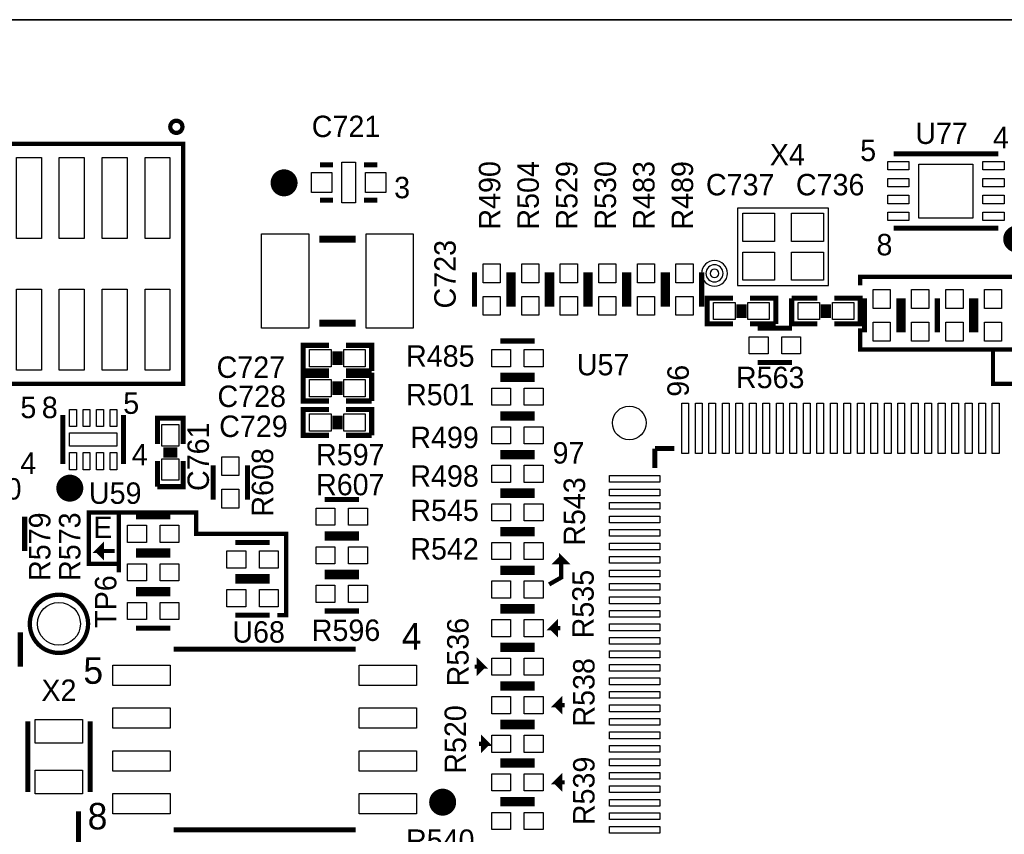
# Model space of a CAD drawing. Extents: x -53 to 531, y -106 to 304.
# Tile 35 of 65: x 121 to 150, y 95 to 119. Entities that reach past the tile are written whole.
import ezdxf
from ezdxf.enums import TextEntityAlignment as Align

# ---------------------------------------------------------------- set-up
doc = ezdxf.new("R2010")
doc.units = 0
for name, color, linetype in [('BOARD_GEOMETRY_OUTLINE', 3, 'CONTINUOUS'), ('BOARD_GEOMETRY_SILKSCREEN_TOP', 1, 'CONTINUOUS'), ('PACKAGE_GEOMETRY_SILKSCREEN_TOP', 4, 'CONTINUOUS'), ('PIN_TOP', 5, 'CONTINUOUS'), ('REF_DES_SILKSCREEN_TOP', 6, 'CONTINUOUS')]:
    doc.layers.add(name, color=color, linetype=linetype)

msp = doc.modelspace()

# ---------------------------------------------------------------- linework, layer by layer
at = {"layer": 'BOARD_GEOMETRY_OUTLINE'}
msp.add_lwpolyline([(177.8, 1.016), (176.784, 0), (175.33874, 0), (1.524, 0), (1.016, 0), (0, 1.016), (0, 2.921), (0, 116.84), (0, 118.364), (1.016, 119.38), (2.54, 119.38), (174.93234, 119.38), (176.784, 119.38), (177.8, 118.364), (177.8, 116.80444), (177.8, 4.445), (177.8, 4.572)], close=True, dxfattribs=at)
msp.add_lwpolyline([(174.93234, 119.38), (2.54, 119.38)], dxfattribs=at)
msp.add_lwpolyline([(174.93234, 119.38), (2.54, 119.38)], dxfattribs=at)
at = {"layer": 'BOARD_GEOMETRY_SILKSCREEN_TOP', "const_width": 0.127}
for points in [[(145.923, 111.506), (145.923, 111.76), (154.051, 111.76), (154.051, 109.601), (145.923, 109.601), (145.923, 110.236)], [(149.86, 109.601), (149.86, 108.585), (151.511, 108.585), (151.511, 109.601)], [(123.952, 104.775), (123.063, 104.775), (123.063, 103.251), (123.952, 103.251)], [(128.651, 101.727), (128.905, 101.727), (128.905, 104.14), (126.238, 104.14), (126.238, 104.775), (123.952, 104.775), (123.952, 102.997)], [(123.825, 103.632), (123.317, 103.632), (123.444, 103.759), (123.444, 103.505), (123.317, 103.632)], [(136.7028, 102.6414), (137.0584, 102.8446), (137.0584, 103.4288), (137.1854, 103.3018), (136.9314, 103.3018), (137.0584, 103.4288)], [(137.0584, 102.8446), (136.7028, 102.6414)], [(137.033, 101.346), (136.779, 101.346), (136.906, 101.473), (136.906, 101.219), (136.779, 101.346)], [(134.493, 100.203), (134.747, 100.203), (134.62, 100.33), (134.62, 100.076), (134.747, 100.203)], [(137.16, 99.06), (136.906, 99.06), (137.033, 99.187), (137.033, 98.933), (136.906, 99.06)], [(134.62, 97.917), (134.874, 97.917), (134.747, 98.044), (134.747, 97.79), (134.874, 97.917)], [(137.16, 96.774), (136.906, 96.774), (137.033, 96.901), (137.033, 96.647), (136.906, 96.774)]]:
    msp.add_lwpolyline(points, dxfattribs=at)
at = {"layer": 'PACKAGE_GEOMETRY_SILKSCREEN_TOP'}
for points, const_width in [([(125.833378, 116.205, 1), (125.474222, 116.205, 1), (125.833378, 116.205)], 0.127), ([(129.046224, 114.54384, 1.0003), (128.646682, 114.54384, 0.9997), (129.046224, 114.54384)], 0.40005), ([(150.763478, 112.879378, 1.000245), (150.363682, 112.879124, 0.999755), (150.763478, 112.879378)], 0.40005), ([(122.695716, 105.49382, 1.000035), (122.295666, 105.493566, 0.999965), (122.695716, 105.49382)], 0.40005), ([(123.0376, 101.473, 1), (121.3104, 101.473, 1), (123.0376, 101.473)], 0.127), ([(133.746748, 96.18599, 0.999915), (133.346952, 96.186244, 1.000085), (133.746748, 96.18599)], 0.40005)]:
    msp.add_lwpolyline(points, format="xyb", dxfattribs=dict(at, const_width=const_width))
for points, const_width in [([(125.857, 108.585), (112.903, 108.585), (112.903, 115.697), (125.857, 115.697), (125.857, 108.585)], 0.127), ([(146.913092, 115.400074), (150.012908, 115.400074)], 0.150114), ([(129.909316, 115.079018), (130.299206, 115.079018)], 0.150114), ([(131.219194, 115.079018), (131.609084, 115.079018)], 0.150114), ([(129.909316, 114.028982), (130.299206, 114.028982)], 0.150114), ([(131.219194, 114.028982), (131.609084, 114.028982)], 0.150114), ([(146.913092, 113.199926), (150.012908, 113.199926)], 0.150114), ([(129.892552, 112.878108), (130.965448, 112.878108)], 0.210058), ([(134.493, 110.871), (134.493, 111.887)], 0.1524), ([(135.509, 110.871), (135.509, 111.887)], 0.1524), ([(135.636, 111.887), (135.636, 110.871)], 0.1524), ([(136.652, 111.887), (136.652, 110.871)], 0.1524), ([(136.779, 111.887), (136.779, 110.871)], 0.1524), ([(137.795, 111.887), (137.795, 110.871)], 0.1524), ([(137.922, 111.887), (137.922, 110.871)], 0.1524), ([(138.938, 111.887), (138.938, 110.871)], 0.1524), ([(139.065, 110.871), (139.065, 111.887)], 0.1524), ([(140.081, 110.871), (140.081, 111.887)], 0.1524), ([(140.208, 110.871), (140.208, 111.887)], 0.1524), ([(141.224, 110.871), (141.224, 111.887)], 0.1524), ([(142.150084, 110.363), (141.388084, 110.363), (141.388084, 111.125), (142.150084, 111.125)], 0.1524), ([(142.658084, 111.125), (143.420084, 111.125), (143.420084, 110.363)], 0.1524), ([(144.653, 110.363), (143.891, 110.363), (143.891, 111.125)], 0.1524), ([(143.891, 111.125), (144.653, 111.125)], 0.1524), ([(145.161, 111.125), (145.923, 111.125), (145.923, 110.363), (145.161, 110.363)], 0.1524), ([(146.05, 111.125), (146.05, 110.109)], 0.1524), ([(147.066, 111.125), (147.066, 110.109)], 0.1524), ([(147.193, 111.125), (147.193, 110.109)], 0.1524), ([(148.209, 111.125), (148.209, 110.109)], 0.1524), ([(148.209, 111.125), (148.209, 110.109)], 0.1524), ([(149.225, 111.125), (149.225, 110.109)], 0.1524), ([(149.352, 110.109), (149.352, 111.125)], 0.1524), ([(142.327884, 110.5408), (142.327884, 110.9472)], 0.1524), ([(142.480284, 110.5408), (142.480284, 110.9472)], 0.1524), ([(144.8308, 110.9472), (144.8308, 110.5408)], 0.1524), ([(144.9832, 110.9472), (144.9832, 110.5408)], 0.1524), ([(129.892552, 110.387892), (130.965448, 110.387892)], 0.210058), ([(143.420084, 110.363), (142.658084, 110.363)], 0.1524), ([(143.902684, 110.236), (142.886684, 110.236)], 0.1524), ([(130.175, 108.966), (129.413, 108.966), (129.413, 109.728), (130.175, 109.728)], 0.1524), ([(130.683, 109.728), (131.445, 109.728), (131.445, 108.966)], 0.1524), ([(135.255, 109.855), (136.271, 109.855)], 0.1524), ([(130.3528, 109.1438), (130.3528, 109.5502)], 0.1524), ([(130.5052, 109.1438), (130.5052, 109.5502)], 0.1524), ([(143.902684, 109.22), (142.886684, 109.22)], 0.1524), ([(130.175, 108.077), (129.413, 108.077), (129.413, 108.839), (130.175, 108.839)], 0.1524), ([(131.445, 108.966), (130.683, 108.966)], 0.1524), ([(130.683, 108.839), (131.445, 108.839), (131.445, 108.077)], 0.1524), ([(135.255, 108.839), (136.271, 108.839)], 0.1524), ([(130.3528, 108.2548), (130.3528, 108.6612)], 0.1524), ([(130.5052, 108.2548), (130.5052, 108.6612)], 0.1524), ([(135.255, 108.712), (136.271, 108.712)], 0.1524), ([(131.445, 108.077), (130.683, 108.077)], 0.1524), ([(122.290078, 106.209084), (122.290078, 107.658916)], 0.150114), ([(124.089922, 106.209084), (124.089922, 107.658916)], 0.150114), ([(130.175, 107.061), (129.413, 107.061), (129.413, 107.823), (130.175, 107.823)], 0.1524), ([(130.3528, 107.2388), (130.3528, 107.6452)], 0.1524), ([(130.5052, 107.2388), (130.5052, 107.6452)], 0.1524), ([(130.683, 107.823), (131.445, 107.823), (131.445, 107.061)], 0.1524), ([(135.255, 107.696), (136.271, 107.696)], 0.1524), ([(125.095, 106.807), (125.095, 107.569), (125.857, 107.569), (125.857, 106.807)], 0.1524), ([(135.255, 107.569), (136.271, 107.569)], 0.1524), ([(131.445, 107.061), (130.683, 107.061)], 0.1524), ([(125.2728, 106.6292), (125.6792, 106.6292)], 0.1524), ([(125.2728, 106.4768), (125.6792, 106.4768)], 0.1524), ([(135.255, 106.553), (136.271, 106.553)], 0.1524), ([(139.838938, 106.668062), (140.413994, 106.668062)], 0.150114), ([(139.838938, 106.093006), (139.838938, 106.668062)], 0.150114), ([(125.857, 106.299), (125.857, 105.537), (125.095, 105.537)], 0.1524), ([(125.095, 105.537), (125.095, 106.299)], 0.1524), ([(126.746, 106.172), (126.746, 105.156)], 0.1524), ([(127.762, 106.172), (127.762, 105.156)], 0.1524), ([(135.255, 106.426), (136.271, 106.426)], 0.1524), ([(135.255, 105.41), (136.271, 105.41)], 0.1524), ([(135.255, 105.283), (136.271, 105.283)], 0.1524), ([(130.048, 105.156), (131.064, 105.156)], 0.1524), ([(121.158, 104.648), (121.158, 103.632)], 0.1524), ([(124.46, 104.648), (125.476, 104.648)], 0.1524), ([(130.048, 104.14), (131.064, 104.14)], 0.1524), ([(135.255, 104.267), (136.271, 104.267)], 0.1524), ([(136.271, 104.14), (135.255, 104.14)], 0.1524), ([(128.4224, 103.886), (127.4064, 103.886)], 0.1524), ([(131.064, 104.013), (130.048, 104.013)], 0.1524), ([(124.46, 103.632), (125.476, 103.632)], 0.1524), ([(125.476, 103.505), (124.46, 103.505)], 0.1524), ([(131.064, 102.997), (130.048, 102.997)], 0.1524), ([(136.271, 103.124), (135.255, 103.124)], 0.1524), ([(136.271, 102.997), (135.255, 102.997)], 0.1524), ([(128.4224, 102.87), (127.4064, 102.87)], 0.1524), ([(127.4064, 102.743), (128.4224, 102.743)], 0.1524), ([(130.048, 102.87), (131.064, 102.87)], 0.1524), ([(125.476, 102.489), (124.46, 102.489)], 0.1524), ([(124.46, 102.362), (125.476, 102.362)], 0.1524), ([(130.048, 101.854), (131.064, 101.854)], 0.1524), ([(136.271, 101.981), (135.255, 101.981)], 0.1524), ([(135.255, 101.854), (136.271, 101.854)], 0.1524), ([(127.4064, 101.727), (128.4224, 101.727)], 0.1524), ([(121.031, 100.203), (121.031, 101.219)], 0.1524), ([(124.46, 101.346), (125.476, 101.346)], 0.1524), ([(130.97002, 100.719128), (125.56998, 100.719128)], 0.150114), ([(135.255, 100.838), (136.271, 100.838)], 0.1524), ([(135.255, 100.711), (136.271, 100.711)], 0.1524), ([(135.255, 99.695), (136.271, 99.695)], 0.1524), ([(135.255, 99.568), (136.271, 99.568)], 0.1524), ([(121.248932, 96.485964), (121.248932, 98.586036)], 0.150114), ([(123.099068, 96.485964), (123.099068, 98.586036)], 0.150114), ([(135.255, 98.552), (136.271, 98.552)], 0.1524), ([(135.255, 98.425), (136.271, 98.425)], 0.1524), ([(135.255, 97.409), (136.271, 97.409)], 0.1524), ([(136.271, 97.282), (135.255, 97.282)], 0.1524), ([(136.271, 96.266), (135.255, 96.266)], 0.1524), ([(136.271, 96.139), (135.255, 96.139)], 0.1524), ([(122.755406, 94.912688), (122.755406, 95.912686)], 0.1524), ([(130.97002, 95.368872), (125.56998, 95.368872)], 0.150114)]:
    msp.add_lwpolyline(points, dxfattribs=dict(at, const_width=const_width))
msp.add_lwpolyline([(142.289784, 113.795556), (142.289784, 111.502444), (144.984216, 111.502444), (144.984216, 113.795556), (142.289784, 113.795556)], dxfattribs=at)
for points in [[(141.986, 111.8616, 1), (141.224, 111.8616, 1), (141.986, 111.8616)], [(141.859, 111.8616, 1), (141.351, 111.8616, 1), (141.859, 111.8616)], [(141.732, 111.8616, 1), (141.478, 111.8616, 1), (141.732, 111.8616)]]:
    msp.add_lwpolyline(points, format="xyb", dxfattribs=at)
at = {"layer": 'PIN_TOP'}
for points in [[(121.654951, 112.890935), (120.915049, 112.890935), (120.915049, 115.290981), (121.654951, 115.290981)], [(122.924951, 112.890935), (122.185049, 112.890935), (122.185049, 115.290981), (122.924951, 115.290981)], [(124.194951, 112.890935), (123.455049, 112.890935), (123.455049, 115.290981), (124.194951, 115.290981)], [(125.464951, 112.890935), (124.725049, 112.890935), (124.725049, 115.290981), (125.464951, 115.290981)], [(130.559048, 113.954052), (130.559048, 115.153948), (130.959098, 115.153948), (130.959098, 113.954052)], [(147.363053, 114.925094), (146.737959, 114.925094), (146.737959, 115.17503), (147.363053, 115.17503)], [(149.262973, 113.500027), (147.663027, 113.500027), (147.663027, 115.099973), (149.262973, 115.099973)], [(150.188041, 114.925094), (149.562947, 114.925094), (149.562947, 115.17503), (150.188041, 115.17503)], [(129.659126, 114.254026), (129.659126, 114.853974), (130.259074, 114.853974), (130.259074, 114.254026)], [(131.259326, 114.254026), (131.259326, 114.853974), (131.859274, 114.853974), (131.859274, 114.254026)], [(147.363053, 114.424968), (146.737959, 114.424968), (146.737959, 114.674904), (147.363053, 114.674904)], [(150.188041, 114.424968), (149.562947, 114.424968), (149.562947, 114.674904), (150.188041, 114.674904)], [(147.363053, 113.925096), (146.737959, 113.925096), (146.737959, 114.175032), (147.363053, 114.175032)], [(150.188041, 113.925096), (149.562947, 113.925096), (149.562947, 114.175032), (150.188041, 114.175032)], [(142.442184, 112.804956), (142.442184, 113.643156), (143.381984, 113.643156), (143.381984, 112.804956)], [(143.892016, 112.804956), (143.892016, 113.643156), (144.831816, 113.643156), (144.831816, 112.804956)], [(147.363053, 113.42497), (146.737959, 113.42497), (146.737959, 113.674906), (147.363053, 113.674906)], [(150.188041, 113.42497), (149.562947, 113.42497), (149.562947, 113.674906), (150.188041, 113.674906)], [(129.577592, 113.03), (129.577592, 110.236), (128.180592, 110.236), (128.180592, 113.03)], [(132.677408, 113.03), (132.677408, 110.236), (131.280408, 110.236), (131.280408, 113.03)], [(142.442184, 111.654844), (142.442184, 112.493044), (143.381984, 112.493044), (143.381984, 111.654844)], [(143.892016, 111.654844), (143.892016, 112.493044), (144.831816, 112.493044), (144.831816, 111.654844)], [(134.747, 111.5822), (134.747, 112.141), (135.255, 112.141), (135.255, 111.5822)], [(136.398, 112.141), (136.398, 111.5822), (135.89, 111.5822), (135.89, 112.141)], [(137.541, 112.141), (137.541, 111.5822), (137.033, 111.5822), (137.033, 112.141)], [(138.684, 112.141), (138.684, 111.5822), (138.176, 111.5822), (138.176, 112.141)], [(139.319, 111.5822), (139.319, 112.141), (139.827, 112.141), (139.827, 111.5822)], [(140.462, 111.5822), (140.462, 112.141), (140.97, 112.141), (140.97, 111.5822)], [(121.654951, 108.991019), (120.915049, 108.991019), (120.915049, 111.391065), (121.654951, 111.391065)], [(122.924951, 108.991019), (122.185049, 108.991019), (122.185049, 111.391065), (122.924951, 111.391065)], [(124.194951, 108.991019), (123.455049, 108.991019), (123.455049, 111.391065), (124.194951, 111.391065)], [(125.464951, 108.991019), (124.725049, 108.991019), (124.725049, 111.391065), (125.464951, 111.391065)], [(146.812, 111.379), (146.812, 110.8202), (146.304, 110.8202), (146.304, 111.379)], [(147.955, 111.379), (147.955, 110.8202), (147.447, 110.8202), (147.447, 111.379)], [(148.971, 111.379), (148.971, 110.8202), (148.463, 110.8202), (148.463, 111.379)], [(149.606, 110.8202), (149.606, 111.379), (150.114, 111.379), (150.114, 110.8202)], [(134.747, 110.617), (134.747, 111.1758), (135.255, 111.1758), (135.255, 110.617)], [(136.398, 111.1758), (136.398, 110.617), (135.89, 110.617), (135.89, 111.1758)], [(137.541, 111.1758), (137.541, 110.617), (137.033, 110.617), (137.033, 111.1758)], [(138.684, 111.1758), (138.684, 110.617), (138.176, 110.617), (138.176, 111.1758)], [(139.319, 110.617), (139.319, 111.1758), (139.827, 111.1758), (139.827, 110.617)], [(140.462, 110.617), (140.462, 111.1758), (140.97, 111.1758), (140.97, 110.617)], [(142.213584, 110.998), (142.213584, 110.49), (141.578584, 110.49), (141.578584, 110.998)], [(143.229584, 110.998), (143.229584, 110.49), (142.594584, 110.49), (142.594584, 110.998)], [(144.0815, 110.49), (144.0815, 110.998), (144.7165, 110.998), (144.7165, 110.49)], [(145.0975, 110.49), (145.0975, 110.998), (145.7325, 110.998), (145.7325, 110.49)], [(146.812, 110.4138), (146.812, 109.855), (146.304, 109.855), (146.304, 110.4138)], [(147.955, 110.4138), (147.955, 109.855), (147.447, 109.855), (147.447, 110.4138)], [(148.971, 110.4138), (148.971, 109.855), (148.463, 109.855), (148.463, 110.4138)], [(149.606, 109.855), (149.606, 110.4138), (150.114, 110.4138), (150.114, 109.855)], [(143.191484, 109.474), (142.632684, 109.474), (142.632684, 109.982), (143.191484, 109.982)], [(144.156684, 109.474), (143.597884, 109.474), (143.597884, 109.982), (144.156684, 109.982)], [(130.2385, 109.601), (130.2385, 109.093), (129.6035, 109.093), (129.6035, 109.601)], [(131.2545, 109.601), (131.2545, 109.093), (130.6195, 109.093), (130.6195, 109.601)], [(135.001, 109.601), (135.5598, 109.601), (135.5598, 109.093), (135.001, 109.093)], [(135.9662, 109.601), (136.525, 109.601), (136.525, 109.093), (135.9662, 109.093)], [(130.2385, 108.712), (130.2385, 108.204), (129.6035, 108.204), (129.6035, 108.712)], [(131.2545, 108.712), (131.2545, 108.204), (130.6195, 108.204), (130.6195, 108.712)], [(135.001, 108.458), (135.5598, 108.458), (135.5598, 107.95), (135.001, 107.95)], [(135.9662, 108.458), (136.525, 108.458), (136.525, 107.95), (135.9662, 107.95)], [(140.839063, 106.517948), (140.639165, 106.517948), (140.639165, 108.018072), (140.839063, 108.018072)], [(141.238859, 106.517948), (141.038961, 106.517948), (141.038961, 108.018072), (141.238859, 108.018072)], [(141.638909, 106.517948), (141.439011, 106.517948), (141.439011, 108.018072), (141.638909, 108.018072)], [(142.038959, 106.517948), (141.839061, 106.517948), (141.839061, 108.018072), (142.038959, 108.018072)], [(142.439009, 106.517948), (142.239111, 106.517948), (142.239111, 108.018072), (142.439009, 108.018072)], [(142.839059, 106.517948), (142.639161, 106.517948), (142.639161, 108.018072), (142.839059, 108.018072)], [(143.238855, 106.517948), (143.038957, 106.517948), (143.038957, 108.018072), (143.238855, 108.018072)], [(143.638905, 106.517948), (143.439007, 106.517948), (143.439007, 108.018072), (143.638905, 108.018072)], [(144.038955, 106.517948), (143.839057, 106.517948), (143.839057, 108.018072), (144.038955, 108.018072)], [(144.439005, 106.517948), (144.239107, 106.517948), (144.239107, 108.018072), (144.439005, 108.018072)], [(144.839055, 106.517948), (144.639157, 106.517948), (144.639157, 108.018072), (144.839055, 108.018072)], [(145.238851, 106.517948), (145.038953, 106.517948), (145.038953, 108.018072), (145.238851, 108.018072)], [(145.638901, 106.517948), (145.439003, 106.517948), (145.439003, 108.018072), (145.638901, 108.018072)], [(146.038951, 106.517948), (145.839053, 106.517948), (145.839053, 108.018072), (146.038951, 108.018072)], [(146.439001, 106.517948), (146.239103, 106.517948), (146.239103, 108.018072), (146.439001, 108.018072)], [(146.839051, 106.517948), (146.639153, 106.517948), (146.639153, 108.018072), (146.839051, 108.018072)], [(147.238847, 106.517948), (147.038949, 106.517948), (147.038949, 108.018072), (147.238847, 108.018072)], [(147.638897, 106.517948), (147.438999, 106.517948), (147.438999, 108.018072), (147.638897, 108.018072)], [(148.038947, 106.517948), (147.839049, 106.517948), (147.839049, 108.018072), (148.038947, 108.018072)], [(148.438997, 106.517948), (148.239099, 106.517948), (148.239099, 108.018072), (148.438997, 108.018072)], [(148.839047, 106.517948), (148.639149, 106.517948), (148.639149, 108.018072), (148.839047, 108.018072)], [(149.238843, 106.517948), (149.038945, 106.517948), (149.038945, 108.018072), (149.238843, 108.018072)], [(149.638893, 106.517948), (149.438995, 106.517948), (149.438995, 108.018072), (149.638893, 108.018072)], [(150.038943, 106.517948), (149.839045, 106.517948), (149.839045, 108.018072), (150.038943, 108.018072)], [(122.691652, 107.32008), (122.488452, 107.32008), (122.488452, 107.82808), (122.691652, 107.82808)], [(123.091702, 107.32008), (122.888502, 107.32008), (122.888502, 107.82808), (123.091702, 107.82808)], [(123.491498, 107.32008), (123.288298, 107.32008), (123.288298, 107.82808), (123.491498, 107.82808)], [(123.891548, 107.32008), (123.688348, 107.32008), (123.688348, 107.82808), (123.891548, 107.82808)], [(130.2385, 107.696), (130.2385, 107.188), (129.6035, 107.188), (129.6035, 107.696)], [(131.2545, 107.696), (131.2545, 107.188), (130.6195, 107.188), (130.6195, 107.696)], [(123.890024, 106.733975), (122.489976, 106.733975), (122.489976, 107.134025), (123.890024, 107.134025)], [(125.73, 106.7435), (125.222, 106.7435), (125.222, 107.3785), (125.73, 107.3785)], [(135.001, 107.315), (135.5598, 107.315), (135.5598, 106.807), (135.001, 106.807)], [(135.9662, 107.315), (136.525, 107.315), (136.525, 106.807), (135.9662, 106.807)], [(122.691652, 106.03992), (122.488452, 106.03992), (122.488452, 106.54792), (122.691652, 106.54792)], [(123.091702, 106.03992), (122.888502, 106.03992), (122.888502, 106.54792), (123.091702, 106.54792)], [(123.491498, 106.03992), (123.288298, 106.03992), (123.288298, 106.54792), (123.491498, 106.54792)], [(123.891548, 106.03992), (123.688348, 106.03992), (123.688348, 106.54792), (123.891548, 106.54792)], [(125.73, 105.7275), (125.222, 105.7275), (125.222, 106.3625), (125.73, 106.3625)], [(127.508, 106.426), (127.508, 105.8672), (127, 105.8672), (127, 106.426)], [(135.001, 106.172), (135.5598, 106.172), (135.5598, 105.664), (135.001, 105.664)], [(135.9662, 106.172), (136.525, 106.172), (136.525, 105.664), (135.9662, 105.664)], [(139.989052, 105.867835), (139.989052, 105.667937), (138.488928, 105.667937), (138.488928, 105.867835)], [(127.508, 105.4608), (127.508, 104.902), (127, 104.902), (127, 105.4608)], [(139.989052, 105.468039), (139.989052, 105.268141), (138.488928, 105.268141), (138.488928, 105.468039)], [(139.989052, 105.067989), (139.989052, 104.868091), (138.488928, 104.868091), (138.488928, 105.067989)], [(129.794, 104.902), (130.3528, 104.902), (130.3528, 104.394), (129.794, 104.394)], [(130.7592, 104.902), (131.318, 104.902), (131.318, 104.394), (130.7592, 104.394)], [(135.001, 105.029), (135.5598, 105.029), (135.5598, 104.521), (135.001, 104.521)], [(135.9662, 105.029), (136.525, 105.029), (136.525, 104.521), (135.9662, 104.521)], [(139.989052, 104.667939), (139.989052, 104.468041), (138.488928, 104.468041), (138.488928, 104.667939)], [(124.206, 104.394), (124.7648, 104.394), (124.7648, 103.886), (124.206, 103.886)], [(125.1712, 104.394), (125.73, 104.394), (125.73, 103.886), (125.1712, 103.886)], [(139.989052, 104.267889), (139.989052, 104.067991), (138.488928, 104.067991), (138.488928, 104.267889)], [(127.7112, 103.124), (127.1524, 103.124), (127.1524, 103.632), (127.7112, 103.632)], [(128.6764, 103.124), (128.1176, 103.124), (128.1176, 103.632), (128.6764, 103.632)], [(130.3528, 103.251), (129.794, 103.251), (129.794, 103.759), (130.3528, 103.759)], [(131.318, 103.251), (130.7592, 103.251), (130.7592, 103.759), (131.318, 103.759)], [(135.5598, 103.378), (135.001, 103.378), (135.001, 103.886), (135.5598, 103.886)], [(136.525, 103.378), (135.9662, 103.378), (135.9662, 103.886), (136.525, 103.886)], [(139.989052, 103.867839), (139.989052, 103.667941), (138.488928, 103.667941), (138.488928, 103.867839)], [(139.989052, 103.468043), (139.989052, 103.268145), (138.488928, 103.268145), (138.488928, 103.468043)], [(124.7648, 102.743), (124.206, 102.743), (124.206, 103.251), (124.7648, 103.251)], [(125.73, 102.743), (125.1712, 102.743), (125.1712, 103.251), (125.73, 103.251)], [(139.989052, 103.067993), (139.989052, 102.868095), (138.488928, 102.868095), (138.488928, 103.067993)], [(135.5598, 102.235), (135.001, 102.235), (135.001, 102.743), (135.5598, 102.743)], [(136.525, 102.235), (135.9662, 102.235), (135.9662, 102.743), (136.525, 102.743)], [(127.1524, 102.489), (127.7112, 102.489), (127.7112, 101.981), (127.1524, 101.981)], [(128.1176, 102.489), (128.6764, 102.489), (128.6764, 101.981), (128.1176, 101.981)], [(129.794, 102.616), (130.3528, 102.616), (130.3528, 102.108), (129.794, 102.108)], [(130.7592, 102.616), (131.318, 102.616), (131.318, 102.108), (130.7592, 102.108)], [(139.989052, 102.667943), (139.989052, 102.468045), (138.488928, 102.468045), (138.488928, 102.667943)], [(139.989052, 102.267893), (139.989052, 102.067995), (138.488928, 102.067995), (138.488928, 102.267893)], [(124.206, 102.108), (124.7648, 102.108), (124.7648, 101.6), (124.206, 101.6)], [(125.1712, 102.108), (125.73, 102.108), (125.73, 101.6), (125.1712, 101.6)], [(139.989052, 101.867843), (139.989052, 101.667945), (138.488928, 101.667945), (138.488928, 101.867843)], [(135.001, 101.6), (135.5598, 101.6), (135.5598, 101.092), (135.001, 101.092)], [(135.9662, 101.6), (136.525, 101.6), (136.525, 101.092), (135.9662, 101.092)], [(139.989052, 101.468047), (139.989052, 101.268149), (138.488928, 101.268149), (138.488928, 101.468047)], [(139.989052, 101.067997), (139.989052, 100.868099), (138.488928, 100.868099), (138.488928, 101.067997)], [(135.001, 100.457), (135.5598, 100.457), (135.5598, 99.949), (135.001, 99.949)], [(135.9662, 100.457), (136.525, 100.457), (136.525, 99.949), (135.9662, 99.949)], [(139.989052, 100.667947), (139.989052, 100.468049), (138.488928, 100.468049), (138.488928, 100.667947)], [(125.470031, 100.248974), (125.470031, 99.649026), (123.770009, 99.649026), (123.770009, 100.248974)], [(132.769991, 100.248974), (132.769991, 99.649026), (131.069969, 99.649026), (131.069969, 100.248974)], [(139.989052, 100.267897), (139.989052, 100.067999), (138.488928, 100.067999), (138.488928, 100.267897)], [(139.989052, 99.867847), (139.989052, 99.667949), (138.488928, 99.667949), (138.488928, 99.867847)], [(135.001, 99.314), (135.5598, 99.314), (135.5598, 98.806), (135.001, 98.806)], [(135.9662, 99.314), (136.525, 99.314), (136.525, 98.806), (135.9662, 98.806)], [(139.989052, 99.468051), (139.989052, 99.268153), (138.488928, 99.268153), (138.488928, 99.468051)], [(125.470031, 98.978974), (125.470031, 98.379026), (123.770009, 98.379026), (123.770009, 98.978974)], [(132.769991, 98.978974), (132.769991, 98.379026), (131.069969, 98.379026), (131.069969, 98.978974)], [(139.989052, 99.068001), (139.989052, 98.868103), (138.488928, 98.868103), (138.488928, 99.068001)], [(139.989052, 98.667951), (139.989052, 98.468053), (138.488928, 98.468053), (138.488928, 98.667951)], [(122.874024, 97.93605), (121.473976, 97.93605), (121.473976, 98.636074), (122.874024, 98.636074)], [(135.001, 98.171), (135.5598, 98.171), (135.5598, 97.663), (135.001, 97.663)], [(135.9662, 98.171), (136.525, 98.171), (136.525, 97.663), (135.9662, 97.663)], [(139.989052, 98.267901), (139.989052, 98.068003), (138.488928, 98.068003), (138.488928, 98.267901)], [(139.989052, 97.867851), (139.989052, 97.667953), (138.488928, 97.667953), (138.488928, 97.867851)], [(125.470031, 97.708974), (125.470031, 97.109026), (123.770009, 97.109026), (123.770009, 97.708974)], [(132.769991, 97.708974), (132.769991, 97.109026), (131.069969, 97.109026), (131.069969, 97.708974)], [(139.989052, 97.468055), (139.989052, 97.268157), (138.488928, 97.268157), (138.488928, 97.468055)], [(122.874024, 96.435926), (121.473976, 96.435926), (121.473976, 97.13595), (122.874024, 97.13595)], [(135.5598, 96.52), (135.001, 96.52), (135.001, 97.028), (135.5598, 97.028)], [(136.525, 96.52), (135.9662, 96.52), (135.9662, 97.028), (136.525, 97.028)], [(139.989052, 97.068005), (139.989052, 96.868107), (138.488928, 96.868107), (138.488928, 97.068005)], [(139.989052, 96.667955), (139.989052, 96.468057), (138.488928, 96.468057), (138.488928, 96.667955)], [(125.470031, 96.438974), (125.470031, 95.839026), (123.770009, 95.839026), (123.770009, 96.438974)], [(132.769991, 96.438974), (132.769991, 95.839026), (131.069969, 95.839026), (131.069969, 96.438974)], [(139.989052, 96.267905), (139.989052, 96.068007), (138.488928, 96.068007), (138.488928, 96.267905)], [(135.5598, 95.377), (135.001, 95.377), (135.001, 95.885), (135.5598, 95.885)], [(136.525, 95.377), (135.9662, 95.377), (135.9662, 95.885), (136.525, 95.885)], [(139.989052, 95.867855), (139.989052, 95.667957), (138.488928, 95.667957), (138.488928, 95.867855)], [(139.989052, 95.468059), (139.989052, 95.268161), (138.488928, 95.268161), (138.488928, 95.468059)]]:
    msp.add_lwpolyline(points, close=True, dxfattribs=at)
for centre, radius in [((139.079478, 107.427522), 0.499999), ((122.174, 101.473), 0.635)]:
    msp.add_circle(centre, radius, dxfattribs=at)

# ---------------------------------------------------------------- texts
at = {"layer": 'BOARD_GEOMETRY_SILKSCREEN_TOP', "width": 1.0004}
msp.add_text('E', height=0.635, dxfattribs=at).set_placement((123.19, 104.013))
at = {"layer": 'PACKAGE_GEOMETRY_SILKSCREEN_TOP', "width": 1.0004}
for s, p in [('4', (149.86, 115.57)), ('5', (145.923, 115.189)), ('3', (132.10921, 114.087402)), ('8', (146.4056, 112.395)), ('5', (124.079, 107.696)), ('5', (121.031, 107.569)), ('8', (121.666, 107.569)), ('97', (136.8044, 106.2228)), ('4', (121.031, 105.918)), ('4', (124.333, 106.172))]:
    msp.add_text(s, height=0.635, dxfattribs=at).set_placement(p)
msp.add_text('96', height=0.635, rotation=90, dxfattribs=at).set_placement((140.843, 108.204))
at = {"layer": 'PACKAGE_GEOMETRY_SILKSCREEN_TOP'}
msp.add_text('4', height=0.7874, dxfattribs=at).set_placement((132.334, 100.711))
for s, p in [('5', (123.19, 99.695)), ('8', (123.317, 95.377))]:
    msp.add_text(s, height=0.7874, dxfattribs=at).set_placement(p, align=Align.CENTER)
at = {"layer": 'REF_DES_SILKSCREEN_TOP', "width": 1.0004}
for s, p in [('C721', (130.683, 115.9002)), ('U77', (148.336, 115.697)), ('X4', (143.764, 115.062)), ('R485', (133.477, 109.093)), ('U57', (138.303, 108.839)), ('R563', (143.256, 108.458)), ('R501', (133.477, 107.95)), ('R499', (133.604, 106.68)), ('R597', (130.81, 106.172)), ('R498', (133.604, 105.537)), ('R607', (130.81, 105.283)), ('R545', (133.604, 104.521)), ('R542', (133.604, 103.378)), ('R596', (130.683, 100.965)), ('U68', (128.0922, 100.9142)), ('X2', (122.174, 99.187)), ('R540', (133.477, 94.742))]:
    msp.add_text(s, height=0.635, dxfattribs=at).set_placement(p, align=Align.CENTER)
for s, p in [('R490', (135.255254, 114.173)), ('R504', (136.398254, 114.173)), ('R529', (137.541254, 114.173)), ('R530', (138.684254, 114.173)), ('R483', (139.827254, 114.173)), ('R489', (140.970254, 114.173)), ('R608', (128.524, 105.664)), ('R543', (137.7696, 104.8004)), ('R579', (121.92, 103.759)), ('R573', (122.809, 103.759)), ('TP6', (123.8758, 102.1334)), ('R535', (138.0236, 102.0572)), ('R536', (134.3152, 100.6348)), ('R538', (138.049, 99.441)), ('R520', (134.239, 98.044)), ('R539', (138.049, 96.52))]:
    msp.add_text(s, height=0.635, rotation=90, dxfattribs=at).set_placement(p, align=Align.CENTER)
for s, p in [('C737', (141.351, 114.173)), ('C736', (144.018, 114.173)), ('C727', (126.8476, 108.7628)), ('C728', (126.873, 107.8992)), ('C729', (126.9238, 107.0102)), ('U60', (119.507, 105.156)), ('U59', (123.063, 105.029))]:
    msp.add_text(s, height=0.635, dxfattribs=at).set_placement(p)
for s, p in [('C723', (133.9342, 110.8202)), ('C761', (126.619, 105.41))]:
    msp.add_text(s, height=0.635, rotation=90, dxfattribs=at).set_placement(p)

doc.saveas('drawing.dxf')
